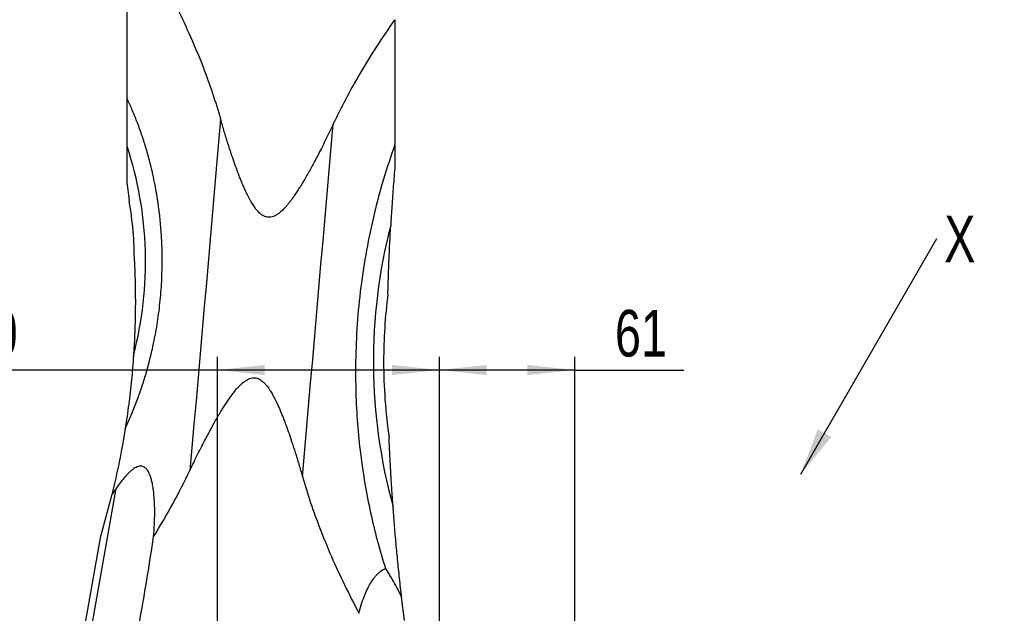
# Model space of a CAD drawing. Extents: x 0 to 841, y 0 to 594.
# Tile 50 of 142: x 307 to 381, y 290 to 335. Entities that reach past the tile are written whole.
import ezdxf

# ---------------------------------------------------------------- set-up
doc = ezdxf.new("R2010")
doc.units = 0
doc.layers.get('0').update_dxf_attribs({"linetype": 'CONTINUOUS'})
doc.styles.add('SLDTEXTSTYLE0', font='TXT', dxfattribs={"width": 0.75})
doc.styles.add('SLDTEXTSTYLE2', font='TXT', dxfattribs={"width": 0.7})
doc.styles.add('SLDTEXTSTYLE3', font='TXT', dxfattribs={"width": 0.6875})
doc.dimstyles.new('SLDDIMSTYLE1', dxfattribs={"dimtxt": 3.5, "dimasz": 3.556, "dimexe": 0, "dimexo": 0.0625, "dimgap": 0.875, "dimtad": 1, "dimdec": 1, "dimlfac": 6, "dimrnd": 1e-09, "dimzin": 12, "dimtxsty": 'SLDTEXTSTYLE0', "dimsah": 1, "dimcen": 0.09, "dimazin": 3, "dimtfac": 1, "dimtdec": 1, "dimtofl": 0, "dimtmove": 0, "dimatfit": 3, "dimtolj": 1, "dimtzin": 12})
doc.dimstyles.new('SLDDIMSTYLE16', dxfattribs={"dimtxt": 3.5, "dimasz": 3.556, "dimexe": 0, "dimexo": 0.0625, "dimgap": 0.875, "dimtad": 1, "dimlfac": 2.5, "dimrnd": 1e-09, "dimzin": 12, "dimtxsty": 'SLDTEXTSTYLE0', "dimblk1": 'NONE', "dimblk2": 'NONE', "dimsah": 1, "dimcen": 0, "dimazin": 3, "dimtol": 1, "dimtp": 0.018, "dimtfac": 1, "dimtdec": 3, "dimtmove": 0, "dimatfit": 3, "dimtolj": 1})
doc.dimstyles.new('SLDDIMSTYLE17', dxfattribs={"dimtxt": 3.5, "dimasz": 3.556, "dimexe": 0, "dimexo": 0.0625, "dimgap": 0.875, "dimtad": 1, "dimlfac": 2.5, "dimrnd": 1e-09, "dimzin": 12, "dimtxsty": 'SLDTEXTSTYLE0', "dimblk1": 'NONE', "dimblk2": 'NONE', "dimsah": 1, "dimcen": 0, "dimazin": 3, "dimtol": 1, "dimtp": 0.012, "dimtfac": 1, "dimtdec": 3, "dimtmove": 0, "dimatfit": 3, "dimtolj": 1})
doc.dimstyles.new('SLDDIMSTYLE18', dxfattribs={"dimtxt": 3.5, "dimasz": 3.556, "dimexe": 0, "dimexo": 0.0625, "dimgap": 0.875, "dimtad": 1, "dimlfac": 2.5, "dimrnd": 1e-09, "dimzin": 12, "dimtxsty": 'SLDTEXTSTYLE0', "dimblk1": 'NONE', "dimblk2": 'NONE', "dimsah": 1, "dimcen": 0, "dimazin": 3, "dimtol": 1, "dimtp": 0.01, "dimtfac": 1, "dimtmove": 0, "dimatfit": 3, "dimtolj": 1})
doc.dimstyles.new('SLDDIMSTYLE2', dxfattribs={"dimtxt": 3.5, "dimasz": 3.556, "dimexe": 0, "dimexo": 0.0625, "dimgap": 0.875, "dimtad": 1, "dimlfac": 6, "dimrnd": 1e-09, "dimzin": 12, "dimtxsty": 'SLDTEXTSTYLE0', "dimsah": 1, "dimcen": 0.09, "dimazin": 3, "dimtfac": 1, "dimtofl": 0, "dimtmove": 0, "dimatfit": 3, "dimtolj": 1, "dimtzin": 12})
doc.dimstyles.new('SLDDIMSTYLE8', dxfattribs={"dimtxt": 0, "dimasz": 3.556, "dimexe": 0, "dimexo": 0.0625, "dimgap": 0, "dimtad": 0, "dimtih": 1, "dimtoh": 1, "dimdec": 0, "dimrnd": 1e-09, "dimzin": 0, "dimtxsty": 'STANDARD', "dimsah": 1, "dimcen": 0.09, "dimazin": 3, "dimtfac": 3.556, "dimtdec": 0, "dimtofl": 0, "dimtmove": 0, "dimatfit": 3, "dimtolj": 1, "dimtzin": 0})

# ---------------------------------------------------------------- blocks, each defined once
blk = doc.blocks.new('_D_4')
at = {"color": 7, "linetype": 'CONTINUOUS'}
for p, q in [((338.304, 266.198), (338.304, 309.729)), ((348.471, 241.689), (348.471, 309.729)), ((348.471, 308.729), (338.304, 308.729)), ((348.471, 308.729), (356.656, 308.729))]:
    blk.add_line(p, q, dxfattribs=at)
for points in [[(338.304, 308.729), (341.86, 308.348), (341.86, 309.11)], [(348.471, 308.729), (344.915, 309.11), (344.915, 308.348)]]:
    blk.add_solid(points, dxfattribs=at)
at = {"color": 7, "linetype": 'CONTINUOUS', "insert": (351.484, 313.24, 0.017), "char_height": 3.5, "attachment_point": 1, "style": 'SLDTEXTSTYLE0'}
blk.add_mtext('61', dxfattribs=at)
blk = doc.blocks.new('_D_5')
at = {"color": 7, "linetype": 'CONTINUOUS'}
for p, q in [((321.638, 277.897), (321.638, 309.729)), ((338.304, 266.198), (338.304, 309.729)), ((321.638, 308.729), (300.78, 308.729)), ((338.304, 308.729), (321.638, 308.729))]:
    blk.add_line(p, q, dxfattribs=at)
for points in [[(321.638, 308.729), (325.194, 308.348), (325.194, 309.11)], [(338.304, 308.729), (334.748, 309.11), (334.748, 308.348)]]:
    blk.add_solid(points, dxfattribs=at)
at = {"color": 7, "linetype": 'CONTINUOUS', "insert": (300.78, 313.24, 0.017), "char_height": 3.5, "attachment_point": 1, "style": 'SLDTEXTSTYLE0'}
blk.add_mtext('100', dxfattribs=at)
blk = doc.blocks.new('_D_14')
at = {"color": 7, "linetype": 'CONTINUOUS'}
for p, q in [((339.554, 376.689), (412.879, 376.689)), ((411.879, 376.689), (411.879, 268.356)), ((331.179, 268.356), (412.879, 268.356))]:
    blk.add_line(p, q, dxfattribs=at)
for points in [[(411.879, 376.689), (411.498, 373.133), (412.26, 373.133)], [(411.879, 268.356), (412.26, 271.912), (411.498, 271.912)]]:
    blk.add_solid(points, dxfattribs=at)
at = {"color": 7, "linetype": 'CONTINUOUS', "insert": (407.368, 308.787, -0.709), "char_height": 3.5, "attachment_point": 1, "rotation": 90, "style": 'SLDTEXTSTYLE0'}
blk.add_mtext('650', dxfattribs=at)
blk = doc.blocks.new('_D_16')
at = {"color": 7, "linetype": 'CONTINUOUS'}
for p, q in [((325.516, 393.173), (424.322, 393.173)), ((423.322, 393.173), (423.322, 189.689)), ((353.911, 189.689), (424.322, 189.689))]:
    blk.add_line(p, q, dxfattribs=at)
for points in [[(423.322, 393.173), (422.941, 389.617), (423.703, 389.617)], [(423.322, 189.689), (423.703, 193.245), (422.941, 193.245)]]:
    blk.add_solid(points, dxfattribs=at)
at = {"color": 7, "linetype": 'CONTINUOUS', "char_height": 3.5, "attachment_point": 1, "rotation": 90, "style": 'SLDTEXTSTYLE0'}
for s, insert in [('(Including the LED lamp)', (418.811, 268.97, -0.709)), ('1220.9', (418.811, 253.434, -0.709))]:
    blk.add_mtext(s, dxfattribs=dict(at, insert=insert))
blk = doc.blocks.new('SW_NOTE_2')
at = {"color": 0, "linetype": 'CONTINUOUS', "insert": (0.551, 1.716), "char_height": 3.5, "attachment_point": 1, "style": 'SLDTEXTSTYLE0'}
blk.add_mtext('X', dxfattribs=at)
blk = doc.blocks.new('_D_70')
at = {"color": 7, "linetype": 'CONTINUOUS'}
for centre, start, end in [((568.276, 493.681), 153.43495, 206.56505), ((564.64, 493.681), 333.43495, 26.56505)]:
    blk.add_arc(centre, 10.12, start, end, dxfattribs=at)
at = {"color": 7, "linetype": 'CONTINUOUS', "char_height": 3.5, "attachment_point": 1}
for s, insert, style in [('0.018', (562.054, 498.192, -108.66), 'SLDTEXTSTYLE0'), ('+', (559.225, 498.192, -108.66), 'SLDTEXTSTYLE0'), ('%%c', (539.345, 493.667, -108.66), 'SLDTEXTSTYLE0'), ('depth 3', (576.072, 493.72, -108.66), 'SLDTEXTSTYLE0'), ('12 H7', (544.623, 493.72, -108.66), 'SLDTEXTSTYLE2'), ('0', (562.054, 493.667, -108.66), 'SLDTEXTSTYLE0')]:
    blk.add_mtext(s, dxfattribs=dict(at, insert=insert, style=style))
blk = doc.blocks.new('_NONE')
blk = doc.blocks.new('_D_71')
at = {"color": 7, "linetype": 'CONTINUOUS'}
for centre, start, end in [((561.062, 536.749), 153.43495, 206.56505), ((557.426, 536.749), 333.43495, 26.56505)]:
    blk.add_arc(centre, 10.12, start, end, dxfattribs=at)
at = {"color": 7, "linetype": 'CONTINUOUS', "char_height": 3.5, "attachment_point": 1}
for s, insert, style in [('0.012', (554.839, 541.26, -108.66), 'SLDTEXTSTYLE0'), ('+', (552.01, 541.26, -108.66), 'SLDTEXTSTYLE0'), ('%%c', (534.716, 536.735, -108.66), 'SLDTEXTSTYLE0'), ('4 H7', (539.995, 536.788, -108.66), 'SLDTEXTSTYLE3'), ('0', (554.839, 536.735, -108.66), 'SLDTEXTSTYLE0'), ('depth 4', (568.858, 536.788, -108.66), 'SLDTEXTSTYLE0')]:
    blk.add_mtext(s, dxfattribs=dict(at, insert=insert, style=style))
blk = doc.blocks.new('_D_72')
at = {"color": 7, "linetype": 'CONTINUOUS'}
for centre, start, end in [((561.427, 563.816), 153.43495, 206.56505), ((555.205, 563.816), 333.43495, 26.56505)]:
    blk.add_arc(centre, 10.12, start, end, dxfattribs=at)
at = {"color": 7, "linetype": 'CONTINUOUS', "char_height": 3.5, "attachment_point": 1}
for s, insert, style in [('+', (552.375, 568.328, -108.66), 'SLDTEXTSTYLE0'), ('0.01', (555.205, 568.328, -108.66), 'SLDTEXTSTYLE0'), ('depth 5', (566.637, 563.855, -108.66), 'SLDTEXTSTYLE0'), ('2x', (530.254, 563.855, -108.66), 'SLDTEXTSTYLE0'), ('%%c', (535.081, 563.802, -108.66), 'SLDTEXTSTYLE0'), ('3 H7', (540.36, 563.855, -108.66), 'SLDTEXTSTYLE3'), ('0', (555.205, 563.802, -108.66), 'SLDTEXTSTYLE0')]:
    blk.add_mtext(s, dxfattribs=dict(at, insert=insert, style=style))

msp = doc.modelspace()

# ---------------------------------------------------------------- linework, layer by layer
at = {"color": 7, "linetype": 'CONTINUOUS'}
for p, q in [((334.9621, 325.6608), (334.9621, 324.0582)), ((315.4042, 316.8894), (315.4059, 316.855)), ((312.0552, 288.607), (314.036, 299.8408)), ((314.036, 299.8408), (313.7164, 299.3888)), ((313.7164, 299.3888), (312.824, 296.1379)), ((312.824, 296.1379), (311.5129, 288.7026)), ((335.6776, 289.9303), (335.4657, 291.6779)), ((315.5189, 288.2351), (315.9225, 290.5241))]:
    msp.add_line(p, q, dxfattribs=at)
for points in [[(321.8803, 327.5478), (321.7298, 325.8279), (321.578, 324.0929), (321.4251, 322.345), (321.2712, 320.5866), (321.1167, 318.8198), (320.9616, 317.0469), (320.8061, 315.2701), (320.6505, 313.4918), (320.495, 311.7141), (320.3397, 309.9395), (320.1849, 308.17), (320.0308, 306.408), (319.8775, 304.6557), (319.7252, 302.9154), (319.5742, 301.1893)], [(328.0206, 300.7367), (328.1723, 302.4707), (328.3252, 304.2186), (328.4792, 305.9782), (328.6339, 307.7471), (328.7893, 309.5232), (328.9451, 311.3041), (329.1012, 313.0876), (329.2572, 314.8713), (329.4131, 316.6531), (329.5686, 318.4305), (329.7235, 320.2013), (329.8777, 321.9632), (330.0309, 323.7141), (330.1829, 325.4515), (330.3335, 327.1734)]]:
    msp.add_lwpolyline(points, dxfattribs=at)
for centre, radius, start, end in [((288.4312, 316.855), 27.8095, 345.337274, 18.184971), ((288.4312, 316.855), 26.973, 0.072741, 9.659818), ((374.0708, 309.3625), 40.7263, 165.472614, 195.480414), ((374.0708, 309.3625), 39.9563, 172.715016, 180), ((374.0708, 309.3625), 39.9563, 180, 188.238012)]:
    msp.add_arc(centre, radius, start, end, dxfattribs=at)
for points, knots in [([(314.8517, 329.1163), (314.8517, 330.2104), (314.8517, 332.3983), (314.8517, 335.6023), (314.8517, 338.7411), (314.8517, 340.756), (314.8517, 341.7634)], [0, 0, 0, 0, 0.2500215, 0.5000009, 0.7500218, 1, 1, 1, 1]), ([(316.4287, 339.938), (316.8421, 339.2121), (317.6548, 337.7847), (318.7549, 335.6232), (319.7243, 333.5288), (320.5609, 331.4949), (321.2834, 329.5231), (321.6831, 328.2004), (321.8803, 327.5478)], [0, 0, 0, 0, 0.1850229, 0.3637808, 0.5365305, 0.695233, 0.8496273, 1, 1, 1, 1]), ([(330.3335, 327.1734), (330.6485, 327.8126), (331.2877, 329.1095), (332.3846, 331.0515), (333.6022, 333.0371), (334.5038, 334.3521), (334.9621, 335.0207)], [0, 0, 0, 0, 0.23384641, 0.47444756, 0.73281596, 1, 1, 1, 1]), ([(334.9621, 335.0207), (334.9621, 334.014), (334.9621, 332.0003), (334.9621, 328.872), (334.9621, 326.7312), (334.9621, 325.6608)], [0, 0, 0, 0, 0.333287, 0.6666708, 1, 1, 1, 1]), ([(317.4929, 316.855), (317.4906, 317.2042), (317.4861, 317.928), (317.428, 319.0506), (317.3305, 320.1558), (317.1784, 321.3601), (316.9985, 322.4266), (316.771, 323.517), (316.5418, 324.4587), (316.2593, 325.4561), (315.9474, 326.4241), (315.6023, 327.3705), (315.2372, 328.2732), (314.977, 328.8423), (314.8517, 329.1163)], [0, 0, 0, 0, 0.0828427, 0.1717126, 0.2666179, 0.3460222, 0.4596905, 0.5231449, 0.6103044, 0.6895976, 0.7690534, 0.8515498, 0.9285333, 1, 1, 1, 1]), ([(314.8517, 325.5339), (314.8517, 325.9289), (314.8517, 326.7415), (314.8517, 327.935), (314.8517, 328.7154), (314.8517, 329.1163)], [0, 0, 0, 0, 0.31504028, 0.64811165, 1, 1, 1, 1]), ([(325.4797, 320.1913), (325.4175, 320.1977), (325.3232, 320.2072), (325.202, 320.248), (325.1056, 320.2907), (325.005, 320.3487), (324.8923, 320.4293), (324.7721, 320.5341), (324.6571, 320.6533), (324.5519, 320.7773), (324.4559, 320.9026), (324.3588, 321.0412), (324.2606, 321.193), (324.1614, 321.358), (324.0611, 321.5363), (323.9597, 321.7279), (323.8518, 321.9436), (323.7373, 322.1856), (323.6162, 322.4557), (323.4929, 322.7445), (323.3673, 323.0521), (323.2396, 323.3784), (323.0796, 323.8033), (322.8881, 324.3371), (322.6587, 325.0108), (322.4113, 325.7754), (322.1465, 326.6327), (321.9706, 327.2372), (321.8803, 327.5478)], [0, 0, 0, 0, 0.0220853, 0.03346, 0.0452171, 0.0594476, 0.0745976, 0.0943266, 0.1159729, 0.1333371, 0.1520052, 0.1720152, 0.1934004, 0.2161874, 0.2403971, 0.2660481, 0.2931547, 0.3260773, 0.3611283, 0.3983191, 0.4376612, 0.4791636, 0.5228349, 0.5990447, 0.680775, 0.7758829, 0.8848441, 1, 1, 1, 1]), ([(330.3335, 327.1734), (330.2332, 326.964), (330.0361, 326.5528), (329.7393, 325.9498), (329.4545, 325.3835), (329.188, 324.866), (328.9405, 324.3965), (328.706, 323.9623), (328.4754, 323.5466), (328.2493, 323.1509), (328.0279, 322.7763), (327.8147, 322.4287), (327.6095, 322.1081), (327.4208, 321.827), (327.248, 321.5823), (327.0906, 321.3707), (326.9382, 321.1775), (326.7917, 321.0038), (326.6508, 320.849), (326.5152, 320.7121), (326.3675, 320.5771), (326.2068, 320.4494), (326.0311, 320.3367), (325.8507, 320.2514), (325.667, 320.1959), (325.5395, 320.1928), (325.4797, 320.1913)], [0, 0, 0, 0, 0.08002186, 0.15720161, 0.23154716, 0.29832763, 0.3576375, 0.41424543, 0.46815708, 0.52117075, 0.57103846, 0.61777421, 0.66139155, 0.70191018, 0.73415453, 0.76435287, 0.7925252, 0.81869846, 0.84241317, 0.86444848, 0.88485281, 0.91112072, 0.93485385, 0.95636105, 0.97954517, 1, 1, 1, 1]), ([(314.8517, 322.6587), (314.8517, 322.7057), (314.8517, 322.8028), (314.8517, 322.9836), (314.8517, 323.203), (314.8517, 323.4637), (314.8517, 323.7558), (314.8517, 324.0943), (314.8517, 324.5035), (314.8517, 324.9902), (314.8517, 325.3482), (314.8517, 325.5339)], [0, 0, 0, 0, 0.06711496, 0.13853467, 0.22812671, 0.32528936, 0.42640139, 0.53560277, 0.66845419, 0.82800029, 1, 1, 1, 1]), ([(334.9621, 325.6608), (334.6674, 324.7977), (334.0792, 323.0752), (333.376, 320.4205), (332.8026, 317.7112), (332.3813, 314.9526), (332.0989, 312.1615), (332.0407, 310.2967), (332.0115, 309.3625)], [0, 0, 0, 0, 0.1651065, 0.3295168, 0.4955514, 0.6641783, 0.8317617, 1, 1, 1, 1]), ([(334.9621, 324.0582), (334.9208, 323.5508), (334.8402, 322.5625), (334.7349, 321.0676), (334.6756, 320.0671), (334.6466, 319.5784)], [0, 0, 0, 0, 0.3504742, 0.6827163, 1, 1, 1, 1]), ([(314.8517, 322.6587), (314.8919, 322.3712), (314.9492, 321.9608), (315.0006, 321.5531), (315.0191, 321.4034), (315.021, 321.3877), (315.0218, 321.3811)], [0, 0, 0, 0, 0.549732, 0.7847648, 0.9085782, 1, 1, 1, 1]), ([(334.437, 314.4291), (334.4371, 314.433), (334.4373, 314.4413), (334.4386, 314.4956), (334.4404, 314.5638), (334.4422, 314.6361), (334.4446, 314.724), (334.4472, 314.823), (334.4502, 314.9313), (334.4535, 315.0479), (334.4573, 315.1772), (334.4615, 315.3194), (334.4663, 315.4744), (334.4716, 315.6422), (334.4789, 315.8626), (334.4885, 316.1439), (334.5013, 316.4942), (334.5174, 316.9097), (334.5389, 317.4299), (334.5676, 318.0667), (334.6036, 318.7988), (334.6319, 319.3119), (334.6466, 319.5784)], [0, 0, 0, 0, 0.0292045, 0.0617911, 0.0821909, 0.1039772, 0.1273205, 0.1523567, 0.1757709, 0.2007809, 0.2274353, 0.2557805, 0.2858487, 0.3176734, 0.3512765, 0.4088377, 0.4714172, 0.539063, 0.6280916, 0.7420965, 0.8660476, 1, 1, 1, 1]), ([(314.713, 304.3258), (314.848, 304.6218), (315.133, 305.2468), (315.5186, 306.2047), (315.8793, 307.1969), (316.2087, 308.2165), (316.5018, 309.2516), (316.8071, 310.5032), (317.0866, 311.9242), (317.3142, 313.5553), (317.4603, 315.1922), (317.482, 316.298), (317.4929, 316.855)], [0, 0, 0, 0, 0.0754613, 0.1593172, 0.2394646, 0.3203319, 0.4078263, 0.4889361, 0.6191265, 0.7435339, 0.8708117, 1, 1, 1, 1]), ([(315.4059, 316.855), (315.4074, 316.8227), (315.4117, 316.7314), (315.4282, 316.3558), (315.4624, 315.4332), (315.4698, 314.5586), (315.4749, 313.9498)], [0, 0, 0, 0, 0.0603574, 0.1705004, 0.4226074, 1, 1, 1, 1]), ([(315.4749, 313.9498), (315.4746, 313.8036), (315.474, 313.5027), (315.4687, 313.0365), (315.4589, 312.5173), (315.4424, 311.9215), (315.4166, 311.2524), (315.3816, 310.5399), (315.3506, 310.0586), (315.335, 309.8156)], [0, 0, 0, 0, 0.107374, 0.2209227, 0.3406517, 0.4855656, 0.6535965, 0.8250715, 1, 1, 1, 1]), ([(315.335, 309.8156), (315.2881, 309.2061), (315.1925, 307.9633), (314.9841, 306.1313), (314.8046, 304.936), (314.713, 304.3258)], [0, 0, 0, 0, 0.320226, 0.6529669, 1, 1, 1, 1]), ([(332.0115, 309.3625), (332.0099, 308.5857), (332.0067, 307.0304), (332.1371, 304.7152), (332.3638, 302.4358), (332.692, 300.1985), (333.1118, 298.0439), (333.6197, 295.917), (334.0359, 294.5414), (334.2501, 293.8331)], [0, 0, 0, 0, 0.1471656, 0.2946279, 0.4397863, 0.582402, 0.7249932, 0.8584115, 1, 1, 1, 1]), ([(319.5742, 301.1893), (319.6753, 301.4005), (319.8739, 301.8152), (320.1728, 302.4229), (320.4592, 302.9927), (320.7269, 303.5124), (320.9751, 303.9828), (321.21, 304.4172), (321.4405, 304.832), (321.6662, 305.2262), (321.8868, 305.5985), (322.0994, 305.9437), (322.3039, 306.2619), (322.5214, 306.5843), (322.7514, 306.9039), (322.9853, 307.2009), (323.1892, 307.4343), (323.364, 307.6134), (323.5626, 307.7946), (323.7857, 307.9608), (324.0316, 308.0823), (324.2384, 308.1407), (324.3659, 308.1411), (324.4254, 308.1413)], [0, 0, 0, 0, 0.0808372, 0.1587357, 0.2337001, 0.3008763, 0.3603859, 0.4171364, 0.4711371, 0.5240052, 0.5737152, 0.6202809, 0.6637169, 0.7040415, 0.7542767, 0.7993444, 0.834227, 0.8609883, 0.8854891, 0.9268184, 0.9562537, 0.9795798, 1, 1, 1, 1]), ([(324.4254, 308.1413), (324.4856, 308.1341), (324.5784, 308.123), (324.6989, 308.0804), (324.8092, 308.0294), (324.9408, 307.9475), (325.0966, 307.8196), (325.2356, 307.6756), (325.3598, 307.5263), (325.4724, 307.3752), (325.5762, 307.2204), (325.6751, 307.0612), (325.7644, 306.9083), (325.858, 306.7382), (325.9526, 306.5566), (326.0561, 306.3473), (326.1685, 306.1076), (326.2898, 305.835), (326.4133, 305.5436), (326.539, 305.2335), (326.6669, 304.9047), (326.8268, 304.4773), (327.0181, 303.9415), (327.2468, 303.2668), (327.4931, 302.503), (327.7562, 301.6482), (327.9309, 301.0459), (328.0206, 300.7367)], [0, 0, 0, 0, 0.0213414, 0.0329333, 0.0450258, 0.0642989, 0.0875786, 0.116151, 0.1349848, 0.1562547, 0.1827982, 0.2008943, 0.2225603, 0.2454596, 0.2696058, 0.2950098, 0.3280842, 0.3632792, 0.40061, 0.4400855, 0.4817142, 0.5255062, 0.6016422, 0.6831596, 0.7777612, 0.8858818, 1, 1, 1, 1]), ([(314.713, 304.3258), (314.5721, 303.4966), (314.2894, 301.8341), (313.9077, 300.2052), (313.7164, 299.3888)], [0, 0, 0, 0, 0.4987879, 1, 1, 1, 1]), ([(334.822, 298.4923), (334.8105, 298.6504), (334.7881, 298.9597), (334.7571, 299.4108), (334.7287, 299.8395), (334.7028, 300.2456), (334.6793, 300.6291), (334.6592, 300.9718), (334.6418, 301.276), (334.6271, 301.5437), (334.6136, 301.7946), (334.6014, 302.0286), (334.5885, 302.2827), (334.5755, 302.549), (334.5627, 302.8177), (334.5522, 303.0475), (334.5428, 303.2603), (334.5352, 303.4366), (334.5299, 303.56), (334.5272, 303.6257), (334.5269, 303.6337), (334.5267, 303.6374)], [0, 0, 0, 0, 0.07947289, 0.15552266, 0.22815805, 0.29738891, 0.3632279, 0.42568945, 0.47537742, 0.52255748, 0.56724553, 0.60945602, 0.64920893, 0.70682806, 0.75905232, 0.80604905, 0.84804354, 0.90018647, 0.93853346, 0.97123343, 1, 1, 1, 1]), ([(316.8406, 296.2021), (316.8662, 296.5246), (316.9133, 297.1181), (316.9341, 297.9557), (316.9225, 298.678), (316.884, 299.2838), (316.827, 299.7826), (316.7606, 300.1734), (316.6874, 300.4881), (316.6111, 300.7378), (316.5288, 300.9471), (316.4376, 301.1247), (316.3512, 301.2504), (316.2757, 301.3341), (316.1976, 301.4045), (316.0972, 301.4682), (315.9682, 301.5084), (315.8347, 301.5157), (315.6846, 301.4893), (315.5267, 301.4252), (315.3627, 301.3283), (315.196, 301.2036), (315.0176, 301.0453), (314.8266, 300.8507), (314.5977, 300.5903), (314.3289, 300.252), (314.1382, 299.9843), (314.036, 299.8408)], [0, 0, 0, 0, 0.1180799, 0.2173082, 0.3057553, 0.382031, 0.4394871, 0.4901754, 0.5283011, 0.5593558, 0.587802, 0.6130493, 0.6353511, 0.6464081, 0.6568843, 0.6764476, 0.692659, 0.7090953, 0.7269616, 0.7486787, 0.7699929, 0.794034, 0.8210597, 0.8523511, 0.8877263, 0.9398292, 1, 1, 1, 1]), ([(316.8406, 296.2021), (317.3381, 297.027), (318.3169, 298.6502), (319.1597, 300.3522), (319.5742, 301.1893)], [0, 0, 0, 0, 0.508172, 1, 1, 1, 1]), ([(328.0206, 300.7367), (328.2193, 300.0774), (328.6211, 298.7445), (329.3529, 296.7421), (330.199, 294.6877), (331.1677, 292.5795), (331.8961, 291.1788), (332.2655, 290.4687)], [0, 0, 0, 0, 0.1852745, 0.3745995, 0.5739226, 0.7839733, 1, 1, 1, 1]), ([(335.4657, 291.6779), (335.4124, 292.1487), (335.3074, 293.0764), (335.1642, 294.4779), (335.0363, 295.8418), (334.9222, 297.168), (334.8551, 298.0546), (334.822, 298.4923)], [0, 0, 0, 0, 0.218622, 0.430722, 0.6300083, 0.8173118, 1, 1, 1, 1]), ([(315.9225, 290.5241), (316.0825, 291.4587), (316.4054, 293.3451), (316.6947, 295.2439), (316.8406, 296.2021)], [0, 0, 0, 0, 0.4954112, 1, 1, 1, 1]), ([(332.2655, 290.4687), (332.3267, 290.7034), (332.4429, 291.1488), (332.6595, 291.7557), (332.8836, 292.2687), (333.111, 292.6943), (333.3202, 293.0164), (333.5086, 293.2581), (333.6723, 293.4356), (333.9022, 293.65), (334.109, 293.7588), (334.2501, 293.8331)], [0, 0, 0, 0, 0.17745019, 0.33678948, 0.4739817, 0.59160777, 0.69588698, 0.76162274, 0.82265221, 0.87896451, 1, 1, 1, 1]), ([(334.2501, 293.8331), (334.3056, 293.7492), (334.4213, 293.5744), (334.598, 293.2839), (334.8292, 292.8852), (335.1223, 292.3495), (335.3465, 291.9112), (335.4657, 291.6779)], [0, 0, 0, 0, 0.1305643, 0.2718741, 0.4234075, 0.6931526, 1, 1, 1, 1])]:
    msp.add_open_spline(points, degree=3, knots=knots, dxfattribs=at)

# ---------------------------------------------------------------- block references
msp.add_blockref('SW_NOTE_2', (375.6521, 318.606), dxfattribs=at)

# ---------------------------------------------------------------- dimensions: what is measured, and where the dimension line sits
for p1, text, dimstyle, picture, middle in [((0.8135, 0.8645), '2x<> depth 5', 'SLDDIMSTYLE18', '_D_72', (557.2953, 559.2902)), ((1.1114, 1.1265), '<> depth 4', 'SLDDIMSTYLE17', '_D_71', (560.6367, 532.2229)), ((3.3042, 3.4074), '<> depth 3', 'SLDDIMSTYLE16', '_D_70', (566.5582, 489.1551))]:
    dim = msp.add_diameter_dim_2p(p1=p1, p2=(0, 0), text=text, dimstyle=dimstyle, dxfattribs=at)
    dim.commit()
    dim.dimension.update_dxf_attribs({"geometry": picture, "text_midpoint": middle, "dimtype": 163})
dim = msp.add_linear_dim(base=(423.3224, 189.6893), p1=(324.5159, 393.1726), p2=(352.911, 189.6893), angle=90, text='<> (Including the LED lamp)', dimstyle='SLDDIMSTYLE1', dxfattribs=at)
dim.commit()
dim.dimension.update_dxf_attribs({"geometry": '_D_16', "text_midpoint": (423.3224, 288.8888), "dimtype": 160})
dim = msp.add_linear_dim(base=(411.8793, 268.356), p1=(338.5544, 376.6893), p2=(330.1788, 268.356), angle=90, dimstyle='SLDDIMSTYLE2', dxfattribs=at)
dim.commit()
dim.dimension.update_dxf_attribs({"geometry": '_D_14', "text_midpoint": (411.8793, 312.6664), "dimtype": 160})
for base, p1, p2, picture, middle in [((321.6377, 308.7287), (338.3044, 265.1978), (321.6377, 276.8971), '_D_5', (304.6595, 308.7287)), ((338.3044, 308.7287), (348.4711, 240.6893), (338.3044, 265.1978), '_D_4', (354.0702, 308.7287))]:
    dim = msp.add_linear_dim(base=base, p1=p1, p2=p2, dimstyle='SLDDIMSTYLE2', dxfattribs=at)
    dim.commit()
    dim.dimension.update_dxf_attribs({"geometry": picture, "text_midpoint": middle, "dimtype": 160})

# ---------------------------------------------------------------- leaders
msp.add_leader([(365.4402, 300.9142), (375.6521, 318.606)], dimstyle='SLDDIMSTYLE8', dxfattribs=at)

doc.saveas('drawing.dxf')
